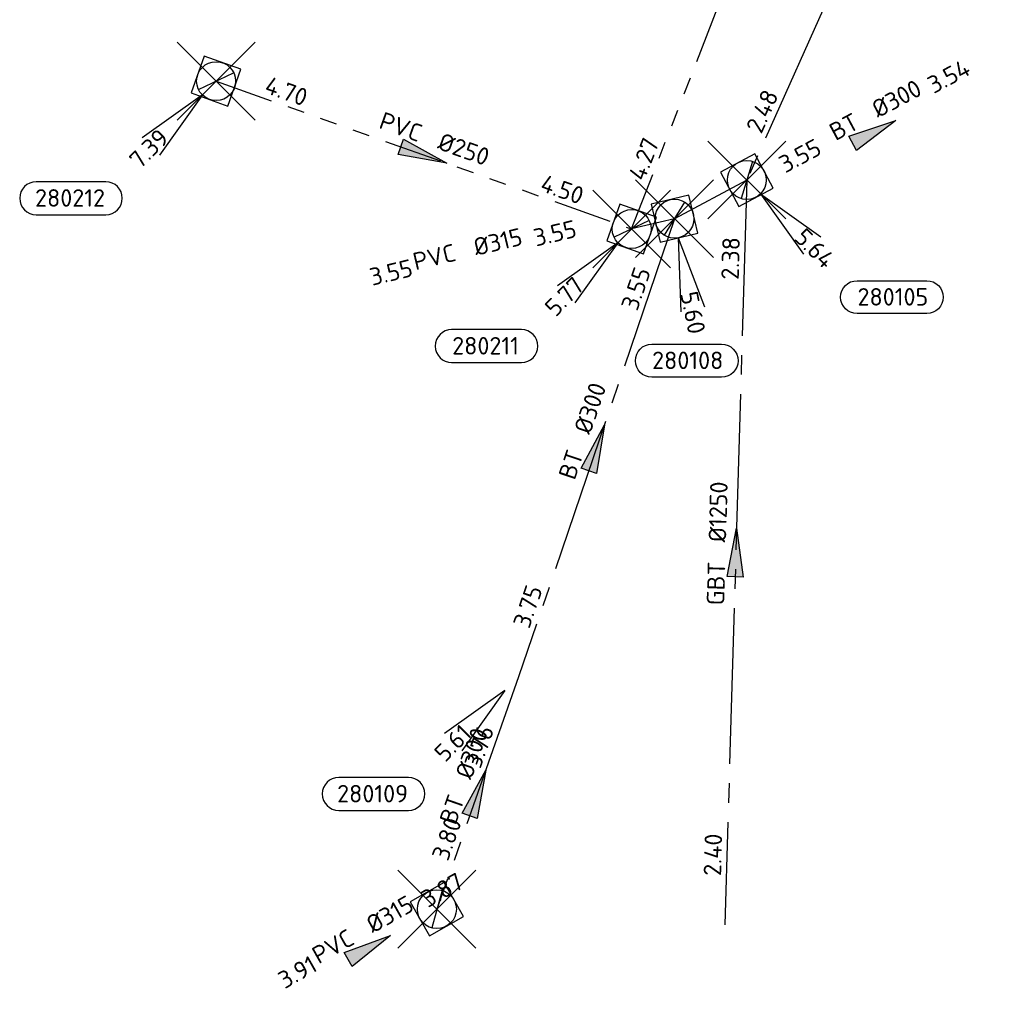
# Model space of a CAD drawing. Header units: metres. Extents: x 153343 to 157271, y 461673 to 467005.
# Tile 4 of 191: x 154749 to 154825, y 462339 to 462414. Entities that reach past the tile are written whole.
import ezdxf
from ezdxf.enums import TextEntityAlignment as Align

# ---------------------------------------------------------------- set-up
doc = ezdxf.new("R2010")
doc.units = ezdxf.units.M
doc.header["$LTSCALE"] = 0.75
doc.header["$PDMODE"] = 3
doc.header["$PDSIZE"] = 3
doc.linetypes.add('RI-GWA_BETON', pattern=[22, 16, -2, 2, -2])
doc.linetypes.add('RI-GWA_PVC', pattern=[18.45, 6, -1.8, 1.75, -1.8, 1.75, -1.8, 1.75, -1.8])
doc.layers.get('0').update_dxf_attribs({"lineweight": 25})
doc.layers.get('defpoints').update_dxf_attribs({"lineweight": 25})
doc.layers.add('B-OI-RI-GWA_PUTNUMMER-S @ 0.75', color=11, linetype='Continuous', lineweight=25)
doc.layers.add('B-OI-RI-GWA_STROOMRICHTING-S @ 0.75', color=11, linetype='Continuous', lineweight=25)
for name, color, linetype in [('B-OI-RI-GWA_RIOOLPUT_INSPECTIEPUT-S @ 0.75', 11, 'Continuous'), ('B-OI-RI-GWA_TRANSPORTLEIDING_BETON_300-G', 11, 'RI-GWA_BETON'), ('B-OI-RI-GWA_TRANSPORTLEIDING_GBETON_1250-G', 11, 'RI-GWA_BETON'), ('B-OI-RI-GWA_TRANSPORTLEIDING_PVC_250-G', 11, 'RI-GWA_PVC'), ('B-OI-RI-GWA_TRANSPORTLEIDING_PVC_315-G', 11, 'RI-GWA_PVC')]:
    doc.layers.add(name, color=color, linetype=linetype)
doc.layers.add('inspectieput', color=7, linetype='Continuous', plot=False)
doc.styles.add('NLCS-ISO', font='isocpeur.ttf')

# ---------------------------------------------------------------- blocks, each defined once
blk = doc.blocks.new('*U2480')
at = {"ltscale": 0.1}
blk.add_hatch(color=256, dxfattribs=at).paths.add_polyline_path([(2.5, 0), (-2.5, -0.83), (-2.5, 0.83)])
at = {"ltscale": 0.1, "flags": 128}
blk.add_lwpolyline([(2.5, 0), (-2.5, -0.83), (-2.5, 0.83)], close=True, dxfattribs=at)
at = {"ltscale": 0.1, "style": 'NLCS-ISO'}
for tag, p in [('BOBL', (-5.66, 0)), ('MAT', (-1, 0.5))]:
    blk.add_attdef(tag, text='', height=1.8, dxfattribs=at).set_placement(p, align=Align.BOTTOM_RIGHT)
for tag, p in [('DIA', (1, 0.5)), ('BOBR', (7.22, 0))]:
    blk.add_attdef(tag, text='', height=1.8, dxfattribs=at).set_placement(p, align=Align.BOTTOM_LEFT)
at = {"layer": 'defpoints', "ltscale": 0.1, "style": 'NLCS-ISO', "flags": 1}
blk.add_attdef('JVA', text='', height=1.8, dxfattribs=at).set_placement((0, -1), align=Align.TOP_CENTER)
blk = doc.blocks.new('*U2491')
at = {"ltscale": 0.1}
blk.add_hatch(color=256, dxfattribs=at).paths.add_polyline_path([(2.5, 0), (-2.5, -0.83), (-2.5, 0.83)])
at = {"ltscale": 0.1, "flags": 128}
blk.add_lwpolyline([(2.5, 0), (-2.5, -0.83), (-2.5, 0.83)], close=True, dxfattribs=at)
at = {"ltscale": 0.1, "style": 'NLCS-ISO'}
for tag, p in [('BOBL', (-13.31, 0)), ('MAT', (-1, 0.5))]:
    blk.add_attdef(tag, text='', height=1.8, dxfattribs=at).set_placement(p, align=Align.BOTTOM_RIGHT)
for tag, p in [('DIA', (1, 0.5)), ('BOBR', (12.36, 0))]:
    blk.add_attdef(tag, text='', height=1.8, dxfattribs=at).set_placement(p, align=Align.BOTTOM_LEFT)
at = {"layer": 'defpoints', "ltscale": 0.1, "style": 'NLCS-ISO', "flags": 1}
blk.add_attdef('JVA', text='', height=1.8, dxfattribs=at).set_placement((0, -1), align=Align.TOP_CENTER)
blk = doc.blocks.new('*U2492')
at = {"ltscale": 0.1}
blk.add_hatch(color=256, dxfattribs=at).paths.add_polyline_path([(-2.5, 0), (2.5, -0.83), (2.5, 0.83)])
at = {"ltscale": 0.1, "flags": 128}
blk.add_lwpolyline([(-2.5, 0), (2.5, -0.83), (2.5, 0.83)], close=True, dxfattribs=at)
at = {"ltscale": 0.1, "style": 'NLCS-ISO'}
for tag, p in [('BOBL', (-20.84, 0)), ('MAT', (-1, 0.5))]:
    blk.add_attdef(tag, text='', height=1.8, dxfattribs=at).set_placement(p, align=Align.BOTTOM_RIGHT)
for tag, p in [('DIA', (1, 0.5)), ('BOBR', (19.89, -0.01))]:
    blk.add_attdef(tag, text='', height=1.8, dxfattribs=at).set_placement(p, align=Align.BOTTOM_LEFT)
at = {"layer": 'defpoints', "ltscale": 0.1, "style": 'NLCS-ISO', "flags": 1}
blk.add_attdef('JVA', text='', height=1.8, dxfattribs=at).set_placement((0, -1), align=Align.TOP_CENTER)
blk = doc.blocks.new('*U2487')
at = {"ltscale": 0.1}
blk.add_hatch(color=256, dxfattribs=at).paths.add_polyline_path([(2.5, 0), (-2.5, -0.83), (-2.5, 0.83)])
at = {"ltscale": 0.1, "flags": 128}
blk.add_lwpolyline([(2.5, 0), (-2.5, -0.83), (-2.5, 0.83)], close=True, dxfattribs=at)
at = {"ltscale": 0.1, "style": 'NLCS-ISO'}
for tag, p in [('BOBL', (-3.31, 0)), ('MAT', (-1, 0.5))]:
    blk.add_attdef(tag, text='', height=1.8, dxfattribs=at).set_placement(p, align=Align.BOTTOM_RIGHT)
for tag, p in [('DIA', (1, 0.5)), ('BOBR', (2.37, 0.01))]:
    blk.add_attdef(tag, text='', height=1.8, dxfattribs=at).set_placement(p, align=Align.BOTTOM_LEFT)
at = {"layer": 'defpoints', "ltscale": 0.1, "style": 'NLCS-ISO', "flags": 1}
blk.add_attdef('JVA', text='', height=1.8, dxfattribs=at).set_placement((0, -1), align=Align.TOP_CENTER)
blk = doc.blocks.new('*U2482')
at = {"ltscale": 0.1, "style": 'NLCS-ISO'}
for tag, p in [('BOBL', (-5.66, 0)), ('MAT', (-1, 0.5))]:
    blk.add_attdef(tag, text='', height=1.8, dxfattribs=at).set_placement(p, align=Align.BOTTOM_RIGHT)
for tag, p in [('DIA', (1, 0.5)), ('BOBR', (7.22, 0))]:
    blk.add_attdef(tag, text='', height=1.8, dxfattribs=at).set_placement(p, align=Align.BOTTOM_LEFT)
at = {"layer": 'defpoints', "ltscale": 0.1, "style": 'NLCS-ISO', "flags": 1}
blk.add_attdef('JVA', text='', height=1.8, dxfattribs=at).set_placement((0, -1), align=Align.TOP_CENTER)
blk = doc.blocks.new('*U2483')
at = {"ltscale": 0.1}
blk.add_hatch(color=256, dxfattribs=at).paths.add_polyline_path([(2.5, 0), (-2.5, -0.83), (-2.5, 0.83)])
at = {"ltscale": 0.1, "flags": 128}
blk.add_lwpolyline([(2.5, 0), (-2.5, -0.83), (-2.5, 0.83)], close=True, dxfattribs=at)
at = {"ltscale": 0.1, "style": 'NLCS-ISO'}
for tag, p in [('BOBL', (-15.52, 0)), ('MAT', (-1, 0.5))]:
    blk.add_attdef(tag, text='', height=1.8, dxfattribs=at).set_placement(p, align=Align.BOTTOM_RIGHT)
for tag, p in [('DIA', (1, 0.5)), ('BOBR', (14.57, 0))]:
    blk.add_attdef(tag, text='', height=1.8, dxfattribs=at).set_placement(p, align=Align.BOTTOM_LEFT)
at = {"layer": 'defpoints', "ltscale": 0.1, "style": 'NLCS-ISO', "flags": 1}
blk.add_attdef('JVA', text='', height=1.8, dxfattribs=at).set_placement((0, -1), align=Align.TOP_CENTER)
blk = doc.blocks.new('*U2484')
at = {"ltscale": 0.1}
blk.add_hatch(color=256, dxfattribs=at).paths.add_polyline_path([(2.5, 0), (-2.5, -0.83), (-2.5, 0.83)])
at = {"ltscale": 0.1, "flags": 128}
blk.add_lwpolyline([(2.5, 0), (-2.5, -0.83), (-2.5, 0.83)], close=True, dxfattribs=at)
at = {"ltscale": 0.1, "style": 'NLCS-ISO'}
for tag, p in [('BOBL', (-5.66, 0)), ('MAT', (-1, 0.5))]:
    blk.add_attdef(tag, text='', height=1.8, dxfattribs=at).set_placement(p, align=Align.BOTTOM_RIGHT)
for tag, p in [('DIA', (1, 0.5)), ('BOBR', (7.22, 0))]:
    blk.add_attdef(tag, text='', height=1.8, dxfattribs=at).set_placement(p, align=Align.BOTTOM_LEFT)
at = {"layer": 'defpoints', "ltscale": 0.1, "style": 'NLCS-ISO', "flags": 1}
blk.add_attdef('JVA', text='', height=1.8, dxfattribs=at).set_placement((0, -1), align=Align.TOP_CENTER)
blk = doc.blocks.new('*U2485')
at = {"ltscale": 0.1}
blk.add_hatch(color=256, dxfattribs=at).paths.add_polyline_path([(2.5, 0), (-2.5, -0.83), (-2.5, 0.83)])
at = {"ltscale": 0.1, "flags": 128}
blk.add_lwpolyline([(2.5, 0), (-2.5, -0.83), (-2.5, 0.83)], close=True, dxfattribs=at)
at = {"ltscale": 0.1, "style": 'NLCS-ISO'}
for tag, p in [('BOBL', (-28.94, 0)), ('MAT', (-1, 0.5))]:
    blk.add_attdef(tag, text='', height=1.8, dxfattribs=at).set_placement(p, align=Align.BOTTOM_RIGHT)
for tag, p in [('DIA', (1, 0.5)), ('BOBR', (27.99, -0.01))]:
    blk.add_attdef(tag, text='', height=1.8, dxfattribs=at).set_placement(p, align=Align.BOTTOM_LEFT)
at = {"layer": 'defpoints', "ltscale": 0.1, "style": 'NLCS-ISO', "flags": 1}
blk.add_attdef('JVA', text='', height=1.8, dxfattribs=at).set_placement((0, -1), align=Align.TOP_CENTER)
blk = doc.blocks.new('*U2481')
at = {"ltscale": 0.1}
blk.add_hatch(color=256, dxfattribs=at).paths.add_polyline_path([(2.5, 0), (-2.5, -0.83), (-2.5, 0.83)])
at = {"ltscale": 0.1, "flags": 128}
blk.add_lwpolyline([(2.5, 0), (-2.5, -0.83), (-2.5, 0.83)], close=True, dxfattribs=at)
at = {"ltscale": 0.1, "style": 'NLCS-ISO'}
for tag, p in [('BOBL', (-23.03, 0)), ('MAT', (-1, 0.5))]:
    blk.add_attdef(tag, text='', height=1.8, dxfattribs=at).set_placement(p, align=Align.BOTTOM_RIGHT)
for tag, p in [('DIA', (1, 0.5)), ('BOBR', (22.08, -0.01))]:
    blk.add_attdef(tag, text='', height=1.8, dxfattribs=at).set_placement(p, align=Align.BOTTOM_LEFT)
at = {"layer": 'defpoints', "ltscale": 0.1, "style": 'NLCS-ISO', "flags": 1}
blk.add_attdef('JVA', text='', height=1.8, dxfattribs=at).set_placement((0, -1), align=Align.TOP_CENTER)
blk = doc.blocks.new('B-SRI-PUT_GWA-SO')
blk.add_line((-1.41, -1.41), (1.41, 1.41))
at = {"lineweight": -3, "flags": 128}
blk.add_lwpolyline([(2, -2), (2, 2), (-2, 2), (-2, -2)], close=True, dxfattribs=at)
at = {"lineweight": -3}
blk.add_circle((0, 0), 2, dxfattribs=at)
blk = doc.blocks.new('*U2459')
for q in [(-7.6, -5.83), (-5.83, -7.6)]:
    blk.add_line((-1.41, -1.41), q)
blk.add_lwpolyline([(-18.48, -13.72), (-11.32, -13.72, 1), (-11.32, -10.34), (-18.48, -10.34, 1)], format="xyb", close=True)
at = {"ltscale": 0.1, "style": 'NLCS-ISO'}
blk.add_attdef('PUTHGT', text='', height=1.8, rotation=45, dxfattribs=at).set_placement((-8.44, -8.48), align=Align.MIDDLE_LEFT)
blk.add_attdef('PUTNR', text='', height=1.8, dxfattribs=at).set_placement((-15, -10.2), align=Align.MIDDLE_CENTER)
blk = doc.blocks.new('*U2453')
for q in [(-7.6, -5.83), (-5.83, -7.6)]:
    blk.add_line((-1.41, -1.41), q)
blk.add_lwpolyline([(-18.48, -13.72), (-11.32, -13.72, 1), (-11.32, -10.34), (-18.48, -10.34, 1)], format="xyb", close=True)
at = {"ltscale": 0.1, "style": 'NLCS-ISO'}
blk.add_attdef('PUTHGT', text='', height=1.8, rotation=45, dxfattribs=at).set_placement((-8.44, -8.48), align=Align.MIDDLE_LEFT)
blk.add_attdef('PUTNR', text='', height=1.8, dxfattribs=at).set_placement((-15, -10.2), align=Align.MIDDLE_CENTER)
blk = doc.blocks.new('*U2454')
for q in [(-7.6, -5.83), (-5.83, -7.6)]:
    blk.add_line((-1.41, -1.41), q)
blk.add_lwpolyline([(-18.48, -13.72), (-11.32, -13.72, 1), (-11.32, -10.34), (-18.48, -10.34, 1)], format="xyb", close=True)
at = {"ltscale": 0.1, "style": 'NLCS-ISO'}
blk.add_attdef('PUTHGT', text='', height=1.8, rotation=45, dxfattribs=at).set_placement((-8.44, -8.48), align=Align.MIDDLE_LEFT)
blk.add_attdef('PUTNR', text='', height=1.8, dxfattribs=at).set_placement((-15, -10.2), align=Align.MIDDLE_CENTER)
blk = doc.blocks.new('*U2500')
for q in [(0.64, -9.56), (3.09, -9.07)]:
    blk.add_line((0.39, -1.96), q)
blk.add_lwpolyline([(4.84, -16.28), (-2.32, -16.28, -1), (-2.32, -12.89), (4.84, -12.89, -1)], format="xyb", close=True)
at = {"ltscale": 0.1, "style": 'NLCS-ISO'}
blk.add_attdef('PUTHGT', text='', height=1.8, rotation=281.3103, dxfattribs=at).set_placement((1.47, -7.5), align=Align.MIDDLE_LEFT)
blk.add_attdef('PUTNR', text='', height=1.8, dxfattribs=at).set_placement((1.36, -12.75), align=Align.MIDDLE_CENTER)
blk = doc.blocks.new('*U2448')
for q in [(5.83, -7.6), (7.6, -5.83)]:
    blk.add_line((1.41, -1.41), q)
blk.add_lwpolyline([(18.48, -13.72), (11.32, -13.72, -1), (11.32, -10.34), (18.48, -10.34, -1)], format="xyb", close=True)
at = {"ltscale": 0.1, "style": 'NLCS-ISO'}
blk.add_attdef('PUTHGT', text='', height=1.8, rotation=315, dxfattribs=at).set_placement((5.39, -5.43), align=Align.MIDDLE_LEFT)
blk.add_attdef('PUTNR', text='', height=1.8, dxfattribs=at).set_placement((15, -10.2), align=Align.MIDDLE_CENTER)

msp = doc.modelspace()

# ---------------------------------------------------------------- linework, layer by layer
at = {"layer": 'B-OI-RI-GWA_TRANSPORTLEIDING_BETON_300-G', "transparency": 33554610}
for p, q in [((154805.17, 462401.78), (154799.6, 462398.8)), ((154799.6, 462398.8), (154787.6, 462363.5)), ((154787.6, 462363.5), (154781.3, 462345.6))]:
    msp.add_line(p, q, dxfattribs=at)
at = {"layer": 'B-OI-RI-GWA_TRANSPORTLEIDING_GBETON_1250-G', "transparency": 33554610}
for p, q in [((154825, 462446.09), (154805.17, 462401.78)), ((154805.17, 462401.78), (154803.48, 462344.39))]:
    msp.add_line(p, q, dxfattribs=at)
at = {"layer": 'B-OI-RI-GWA_TRANSPORTLEIDING_PVC_250-G', "transparency": 33554610}
for p, q in [((154796.3, 462398.01), (154812.7, 462440.2)), ((154764.3, 462409.4), (154796.3, 462398.01))]:
    msp.add_line(p, q, dxfattribs=at)
at = {"layer": 'B-OI-RI-GWA_TRANSPORTLEIDING_PVC_315-G', "transparency": 33554610}
msp.add_line((154799.6, 462398.8), (154796.3, 462398.01), dxfattribs=at)
at = {"layer": 'inspectieput', "transparency": 33554610}
for p in [(154764.3, 462409.4), (154805.17, 462401.78), (154799.6, 462398.8), (154796.3, 462398.01), (154781.3, 462345.6)]:
    msp.add_point(p, dxfattribs=at)

# ---------------------------------------------------------------- block references
at = {"layer": 'B-OI-RI-GWA_PUTNUMMER-S @ 0.75', "transparency": 33554610}
ref = msp.add_blockref('*U2459', (154764.3, 462409.4), dxfattribs=dict(at, xscale=0.75, yscale=0.75, zscale=0.75))
ref.add_attrib('PUTNR', '280212', dxfattribs={"layer": '0', "ltscale": 0.1, "height": 1.35, "style": 'NLCS-ISO'}).set_placement((154753.05, 462400.4), align=Align.MIDDLE_CENTER)
ref.add_attrib('PUTHGT', '7.39', dxfattribs={"layer": '0', "ltscale": 0.1, "height": 1.35, "rotation": 45, "style": 'NLCS-ISO'}).set_placement((154757.968, 462403.038), align=Align.MIDDLE_LEFT)
ref = msp.add_blockref('*U2448', (154805.17, 462401.78), dxfattribs=dict(at, xscale=0.75, yscale=0.75, zscale=0.75))
ref.add_attrib('PUTNR', '280105', dxfattribs={"layer": '0', "ltscale": 0.1, "height": 1.35, "style": 'NLCS-ISO'}).set_placement((154816.42, 462392.78), align=Align.MIDDLE_CENTER)
ref.add_attrib('PUTHGT', '5.64', dxfattribs={"layer": '0', "ltscale": 0.1, "height": 1.35, "rotation": 315, "style": 'NLCS-ISO'}).set_placement((154809.211, 462397.709), align=Align.MIDDLE_LEFT)
ref = msp.add_blockref('*U2453', (154796.3, 462398.01), dxfattribs=dict(at, xscale=0.75, yscale=0.75, zscale=0.75))
ref.add_attrib('PUTNR', '280211', dxfattribs={"layer": '0', "ltscale": 0.1, "height": 1.35, "style": 'NLCS-ISO'}).set_placement((154785.05, 462389.01), align=Align.MIDDLE_CENTER)
ref.add_attrib('PUTHGT', '5.77', dxfattribs={"layer": '0', "ltscale": 0.1, "height": 1.35, "rotation": 45, "style": 'NLCS-ISO'}).set_placement((154789.968, 462391.648), align=Align.MIDDLE_LEFT)
ref = msp.add_blockref('*U2500', (154799.6, 462398.8), dxfattribs=dict(at, xscale=0.75, yscale=0.75, zscale=0.75))
ref.add_attrib('PUTNR', '280108', dxfattribs={"layer": '0', "ltscale": 0.1, "height": 1.35, "style": 'NLCS-ISO'}).set_placement((154800.62, 462387.887), align=Align.MIDDLE_CENTER)
ref.add_attrib('PUTHGT', '5.60', dxfattribs={"layer": '0', "ltscale": 0.1, "height": 1.35, "rotation": 281.31027, "style": 'NLCS-ISO'}).set_placement((154800.704, 462393.171), align=Align.MIDDLE_LEFT)
ref = msp.add_blockref('*U2454', (154787.6, 462363.5), dxfattribs=dict(at, xscale=0.75, yscale=0.75, zscale=0.75))
ref.add_attrib('PUTNR', '280109', dxfattribs={"layer": '0', "ltscale": 0.1, "height": 1.35, "style": 'NLCS-ISO'}).set_placement((154776.35, 462354.5), align=Align.MIDDLE_CENTER)
ref.add_attrib('PUTHGT', '5.61', dxfattribs={"layer": '0', "ltscale": 0.1, "height": 1.35, "rotation": 45, "style": 'NLCS-ISO'}).set_placement((154781.459, 462357.329), align=Align.MIDDLE_LEFT)
at = {"layer": 'B-OI-RI-GWA_RIOOLPUT_INSPECTIEPUT-S @ 0.75', "transparency": 33554610}
for p, xscale, yscale, zscale, rotation in [((154764.3, 462409.4), 0.7500000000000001, 0.7500000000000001, 0.7500000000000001, 340.407448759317), ((154805.17, 462401.78), 0.7499999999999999, 0.7499999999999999, 0.7499999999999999, 208.1471810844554), ((154799.6, 462398.8), 0.7500000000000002, 0.7500000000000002, 0.7500000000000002, 193.4628952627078), ((154796.3, 462398.01), 0.75, 0.75, 0.75, 160.4074487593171), ((154781.3, 462345.6), 0.75, 0.75, 0.75, 209.5665755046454)]:
    msp.add_blockref('B-SRI-PUT_GWA-SO', p, dxfattribs=dict(at, xscale=xscale, yscale=yscale, zscale=zscale, rotation=rotation))
at = {"layer": 'B-OI-RI-GWA_STROOMRICHTING-S @ 0.75', "transparency": 33554610}
for name, p, xscale, yscale, zscale, rotation, values in [('*U2481', (154815.085, 462423.935), 0.7500000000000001, 0.7500000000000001, 0.7500000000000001, 65.89011052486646, {'MAT': 'GBT', 'DIA': '%%c1250', 'BOBL': '2.48', 'BOBR': '2.45'}), ('*U2492', (154804.5, 462419.105), 0.75, 0.75, 0.75, 68.75801460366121, {'MAT': 'PVC', 'DIA': '%%c250', 'BOBL': '4.27', 'BOBR': '4.50'}), ('*U2484', (154814.982, 462405.483), 0.7499999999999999, 0.7499999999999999, 0.7499999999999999, 28.14718108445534, {'MAT': 'BT', 'DIA': '%%c300', 'BOBL': '3.55', 'BOBR': '3.54'}), ('*U2491', (154780.3, 462403.705), 0.7500000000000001, 0.7500000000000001, 0.7500000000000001, 340.407448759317, {'MAT': 'PVC', 'DIA': '%%c250', 'BOBL': '4.70', 'BOBR': '4.50'}), ('*U2482', (154783.768, 462394.991), 0.7500000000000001, 0.7500000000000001, 0.7500000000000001, 13.46289526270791, {'MAT': 'PVC', 'DIA': '%%c315', 'BOBL': '3.55', 'BOBR': '3.55'}), ('*U2485', (154804.325, 462373.085), 0.75, 0.75, 0.75, 88.31326201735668, {'MAT': 'GBT', 'DIA': '%%c1250', 'BOBL': '2.40', 'BOBR': '2.38'}), ('*U2483', (154793.6, 462381.15), 0.7499999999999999, 0.7499999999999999, 0.7499999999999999, 71.22487666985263, {'MAT': 'BT', 'DIA': '%%c300', 'BOBL': '3.75', 'BOBR': '3.55'}), ('*U2487', (154784.45, 462354.55), 0.75, 0.75, 0.75, 70.61020992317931, {'MAT': 'BT', 'DIA': '%%c300', 'BOBL': '3.80', 'BOBR': '3.76'}), ('*U2480', (154776.1, 462342.65), 0.7499999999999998, 0.7499999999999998, 0.7499999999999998, 29.56657550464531, {'MAT': 'PVC', 'DIA': '%%c315', 'BOBL': '3.91', 'BOBR': '3.87'})]:
    msp.add_blockref(name, p, dxfattribs=dict(at, xscale=xscale, yscale=yscale, zscale=zscale, rotation=rotation)).add_auto_attribs(values)

doc.saveas('drawing.dxf')
